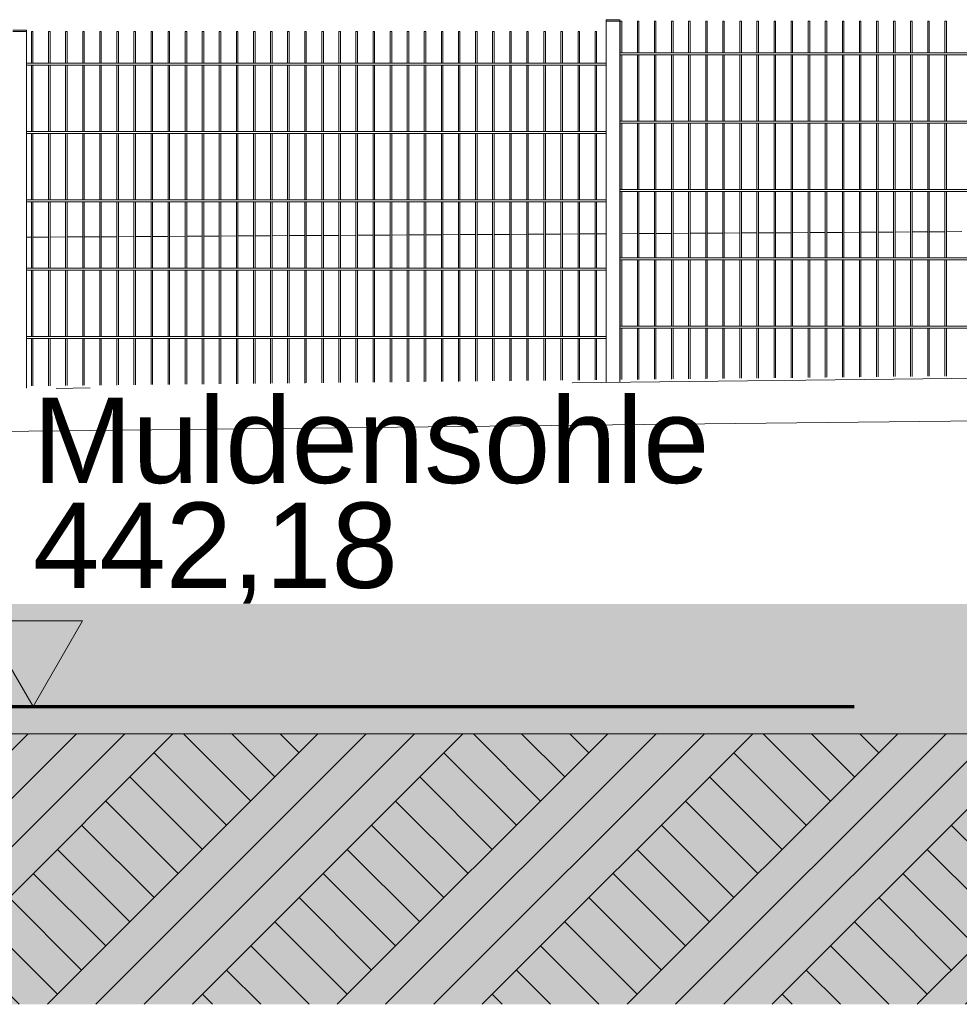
# Model space of a CAD drawing. Header units: metres. Extents: x -4 to 512, y -150 to 54.
# Tile 15 of 24: x 498.99 to 501.74, y -149.65 to -146.77. Entities that reach past the tile are written whole.
import ezdxf

# ---------------------------------------------------------------- set-up
doc = ezdxf.new("R2010")
doc.units = ezdxf.units.M
doc.header["$MEASUREMENT"] = 0
doc.linetypes.add('Strichpunktlinie', pattern=[0.006703, 0.003528, -0.001764, 0, -0.001411])
for name, color, linetype in [('Mulde_Schnitt M_2_40 Absturzsicherung', 7, 'Continuous'), ('Mulde_Schnitt M_2_60 Auffüllung', 7, 'Continuous'), ('Mulde_Schnitt M_2_60 Gelände 2D Übersicht', 7, 'Continuous'), ('Mulde_Schnitt M_2_70 Kanal', 7, 'Continuous'), ('Mulde_Schnitt M_2_94 Genehmigungsplanung Bemaßung', 7, 'Continuous')]:
    doc.layers.add(name, color=color, linetype=linetype)
doc.styles.add('ERSTELLTER_STIL_2', font='arial.ttf')

msp = doc.modelspace()

# ---------------------------------------------------------------- hatches: boundary and pattern name
at = {"layer": 'Mulde_Schnitt M_2_60 Auffüllung', "linetype": 'Continuous', "lineweight": 18, "true_color": 0xffa8a8}
h = msp.add_hatch(dxfattribs=at)
h.set_pattern_fill('Boden__gewachsen_0002', color=21, style=0, pattern_type=2)
h.set_pattern_definition([(45, (-35731.2147, -147.3626), (-0.2121320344, 0.2121320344), []), (45, (-35731.2854, -147.2919), (-0.424264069, 0.424264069), []), (45, (-35731.3561, -147.2212), (-0.424264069, 0.424264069), []), (135, (-35731.42684, -147.15048), (0.07071067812, 0.07071067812), [0.3, -0.3])])
h.paths.add_polyline_path([(490.8005, -148.8626), (490.8005, -149.6544), (505.8005, -149.6544), (505.8005, -148.8626)])
at = {"layer": 'Mulde_Schnitt M_2_60 Gelände 2D Übersicht', "linetype": 'Continuous', "lineweight": 18}
h = msp.add_hatch(dxfattribs=at)
h.set_pattern_fill('gewachsener_Boden_SN1_0002', color=8, style=0, pattern_type=2)
h.set_pattern_definition([(45, (-35731.2147, -147.36261), (-0.1272792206, 0.1272792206), []), (45, (-35731.25713, -147.3202), (-0.2545584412, 0.2545584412), []), (45, (-35731.29956, -147.27776), (-0.2545584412, 0.2545584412), []), (135, (-35731.341983, -147.235333), (0.04242640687, 0.04242640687), [0.18, -0.18])])
h.paths.add_polyline_path([(490.1549, -148.3626), (484.4401, -148.4053), (484.4401, -149.6544), (512.4457, -149.6544), (512.4457, -147.8461), (506.7903, -147.8926), (505.8822, -148.7826), (490.6972, -148.7826)])
at = {"layer": 'Mulde_Schnitt M_2_60 Gelände 2D Übersicht', "linetype": 'Continuous', "lineweight": 0, "true_color": 0xd7f8fe}
msp.add_hatch(color=7, dxfattribs=at).paths.add_polyline_path([(490.6972, -148.7826), (505.8822, -148.7826), (506.1883, -148.4826), (490.3496, -148.4826)])
at = {"layer": 'Mulde_Schnitt M_2_94 Genehmigungsplanung Bemaßung', "linetype": 'Continuous', "lineweight": 0, "true_color": 0x000000}
msp.add_hatch(color=18, dxfattribs=at).paths.add_polyline_path([(499.027, -148.7826), (499.1723, -148.5322), (498.8818, -148.5322)])

# ---------------------------------------------------------------- linework, layer by layer
at = {"layer": 'Mulde_Schnitt M_2_40 Absturzsicherung', "color": 7, "linetype": 'Continuous', "lineweight": 13, "ltscale": 1000}
for p, q in [((500.7049, -146.7725), (500.7449, -146.7725)), ((500.7049, -146.7765), (500.7049, -146.7725)), ((500.7449, -146.7765), (500.7449, -146.7725)), ((498.968, -146.8029), (499.008, -146.8029)), ((499.008, -146.8069), (499.008, -146.8029)), ((500.7049, -146.7765), (500.7449, -146.7765)), ((500.7049, -147.8329), (500.7049, -146.7765)), ((500.7449, -147.8324), (500.7449, -146.7765)), ((500.7461, -146.7765), (500.7478, -146.7765)), ((500.7461, -146.8695), (500.7461, -146.7765)), ((500.7478, -146.7765), (500.7506, -146.7765)), ((500.7506, -146.8695), (500.7506, -146.7765)), ((500.7961, -146.7765), (500.7978, -146.7765)), ((500.7961, -146.8695), (500.7961, -146.7765)), ((500.7978, -146.7765), (500.8006, -146.7765)), ((500.8006, -146.8695), (500.8006, -146.7765)), ((500.8461, -146.7765), (500.8478, -146.7765)), ((500.8461, -146.8695), (500.8461, -146.7765)), ((500.8478, -146.7765), (500.8506, -146.7765)), ((500.8506, -146.8695), (500.8506, -146.7765)), ((500.8961, -146.7765), (500.8978, -146.7765)), ((500.8961, -146.8695), (500.8961, -146.7765)), ((500.8978, -146.7765), (500.9006, -146.7765)), ((500.9006, -146.8695), (500.9006, -146.7765)), ((500.9461, -146.7765), (500.9478, -146.7765)), ((500.9461, -146.8695), (500.9461, -146.7765)), ((500.9478, -146.7765), (500.9506, -146.7765)), ((500.9506, -146.8695), (500.9506, -146.7765)), ((500.9961, -146.7765), (500.9978, -146.7765)), ((500.9961, -146.8695), (500.9961, -146.7765)), ((500.9978, -146.7765), (501.0006, -146.7765)), ((501.0006, -146.8695), (501.0006, -146.7765)), ((501.0461, -146.7765), (501.0478, -146.7765)), ((501.0461, -146.8695), (501.0461, -146.7765)), ((501.0478, -146.7765), (501.0506, -146.7765)), ((501.0506, -146.8695), (501.0506, -146.7765)), ((501.0961, -146.7765), (501.0978, -146.7765)), ((501.0961, -146.8695), (501.0961, -146.7765)), ((501.0978, -146.7765), (501.1006, -146.7765)), ((501.1006, -146.8695), (501.1006, -146.7765)), ((501.1461, -146.7765), (501.1478, -146.7765)), ((501.1461, -146.8695), (501.1461, -146.7765)), ((501.1478, -146.7765), (501.1506, -146.7765)), ((501.1506, -146.8695), (501.1506, -146.7765)), ((501.1961, -146.7765), (501.1978, -146.7765)), ((501.1961, -146.8695), (501.1961, -146.7765)), ((501.1978, -146.7765), (501.2006, -146.7765)), ((501.2006, -146.8695), (501.2006, -146.7765)), ((501.2461, -146.7765), (501.2478, -146.7765)), ((501.2461, -146.8695), (501.2461, -146.7765)), ((501.2478, -146.7765), (501.2506, -146.7765)), ((501.2506, -146.8695), (501.2506, -146.7765)), ((501.2961, -146.7765), (501.2978, -146.7765)), ((501.2961, -146.8695), (501.2961, -146.7765)), ((501.2978, -146.7765), (501.3006, -146.7765)), ((501.3006, -146.8695), (501.3006, -146.7765)), ((501.3461, -146.7765), (501.3478, -146.7765)), ((501.3461, -146.8695), (501.3461, -146.7765)), ((501.3478, -146.7765), (501.3506, -146.7765)), ((501.3506, -146.8695), (501.3506, -146.7765)), ((501.3961, -146.7765), (501.3978, -146.7765)), ((501.3961, -146.8695), (501.3961, -146.7765)), ((501.3978, -146.7765), (501.4006, -146.7765)), ((501.4006, -146.8695), (501.4006, -146.7765)), ((501.4461, -146.7765), (501.4478, -146.7765)), ((501.4461, -146.8695), (501.4461, -146.7765)), ((501.4478, -146.7765), (501.4506, -146.7765)), ((501.4506, -146.8695), (501.4506, -146.7765)), ((501.4961, -146.7765), (501.4978, -146.7765)), ((501.4961, -146.8695), (501.4961, -146.7765)), ((501.4978, -146.7765), (501.5006, -146.7765)), ((501.5006, -146.8695), (501.5006, -146.7765)), ((501.5461, -146.7765), (501.5478, -146.7765)), ((501.5461, -146.8695), (501.5461, -146.7765)), ((501.5478, -146.7765), (501.5506, -146.7765)), ((501.5506, -146.8695), (501.5506, -146.7765)), ((501.5961, -146.7765), (501.5978, -146.7765)), ((501.5961, -146.8695), (501.5961, -146.7765)), ((501.5978, -146.7765), (501.6006, -146.7765)), ((501.6006, -146.8695), (501.6006, -146.7765)), ((501.6461, -146.7765), (501.6478, -146.7765)), ((501.6461, -146.8695), (501.6461, -146.7765)), ((501.6478, -146.7765), (501.6506, -146.7765)), ((501.6506, -146.8695), (501.6506, -146.7765)), ((501.6961, -146.7765), (501.6978, -146.7765)), ((501.6961, -146.8695), (501.6961, -146.7765)), ((501.6978, -146.7765), (501.7006, -146.7765)), ((501.7006, -146.8695), (501.7006, -146.7765)), ((498.968, -146.8069), (499.008, -146.8069)), ((499.008, -147.8512), (499.008, -146.8069)), ((499.0224, -146.8069), (499.0241, -146.8069)), ((499.0224, -146.8999), (499.0224, -146.8069)), ((499.0241, -146.8069), (499.0269, -146.8069)), ((499.0269, -146.8999), (499.0269, -146.8069)), ((499.0724, -146.8069), (499.0741, -146.8069)), ((499.0724, -146.8999), (499.0724, -146.8069)), ((499.0741, -146.8069), (499.0769, -146.8069)), ((499.0769, -146.8999), (499.0769, -146.8069)), ((499.1224, -146.8069), (499.1241, -146.8069)), ((499.1224, -146.8999), (499.1224, -146.8069)), ((499.1241, -146.8069), (499.1269, -146.8069)), ((499.1269, -146.8999), (499.1269, -146.8069)), ((499.1724, -146.8069), (499.1741, -146.8069)), ((499.1724, -146.8999), (499.1724, -146.8069)), ((499.1741, -146.8069), (499.1769, -146.8069)), ((499.1769, -146.8999), (499.1769, -146.8069)), ((499.2224, -146.8069), (499.2241, -146.8069)), ((499.2224, -146.8999), (499.2224, -146.8069)), ((499.2241, -146.8069), (499.2269, -146.8069)), ((499.2269, -146.8999), (499.2269, -146.8069)), ((499.2724, -146.8069), (499.2741, -146.8069)), ((499.2724, -146.8999), (499.2724, -146.8069)), ((499.2741, -146.8069), (499.2769, -146.8069)), ((499.2769, -146.8999), (499.2769, -146.8069)), ((499.3224, -146.8069), (499.3241, -146.8069)), ((499.3224, -146.8999), (499.3224, -146.8069)), ((499.3241, -146.8069), (499.3269, -146.8069)), ((499.3269, -146.8999), (499.3269, -146.8069)), ((499.3724, -146.8069), (499.3741, -146.8069)), ((499.3724, -146.8999), (499.3724, -146.8069)), ((499.3741, -146.8069), (499.3769, -146.8069)), ((499.3769, -146.8999), (499.3769, -146.8069)), ((499.4224, -146.8069), (499.4241, -146.8069)), ((499.4224, -146.8999), (499.4224, -146.8069)), ((499.4241, -146.8069), (499.4269, -146.8069)), ((499.4269, -146.8999), (499.4269, -146.8069)), ((499.4724, -146.8069), (499.4741, -146.8069)), ((499.4724, -146.8999), (499.4724, -146.8069)), ((499.4741, -146.8069), (499.4769, -146.8069)), ((499.4769, -146.8999), (499.4769, -146.8069)), ((499.5224, -146.8069), (499.5241, -146.8069)), ((499.5224, -146.8999), (499.5224, -146.8069)), ((499.5241, -146.8069), (499.5269, -146.8069)), ((499.5269, -146.8999), (499.5269, -146.8069)), ((499.5724, -146.8069), (499.5741, -146.8069)), ((499.5724, -146.8999), (499.5724, -146.8069)), ((499.5741, -146.8069), (499.5769, -146.8069)), ((499.5769, -146.8999), (499.5769, -146.8069)), ((499.6224, -146.8069), (499.6241, -146.8069)), ((499.6224, -146.8999), (499.6224, -146.8069)), ((499.6241, -146.8069), (499.6269, -146.8069)), ((499.6269, -146.8999), (499.6269, -146.8069)), ((499.6724, -146.8069), (499.6741, -146.8069)), ((499.6724, -146.8999), (499.6724, -146.8069)), ((499.6741, -146.8069), (499.6769, -146.8069)), ((499.6769, -146.8999), (499.6769, -146.8069)), ((499.7224, -146.8069), (499.7241, -146.8069)), ((499.7224, -146.8999), (499.7224, -146.8069)), ((499.7241, -146.8069), (499.7269, -146.8069)), ((499.7269, -146.8999), (499.7269, -146.8069)), ((499.7724, -146.8069), (499.7741, -146.8069)), ((499.7724, -146.8999), (499.7724, -146.8069)), ((499.7741, -146.8069), (499.7769, -146.8069)), ((499.7769, -146.8999), (499.7769, -146.8069)), ((499.8224, -146.8069), (499.8241, -146.8069)), ((499.8224, -146.8999), (499.8224, -146.8069)), ((499.8241, -146.8069), (499.8269, -146.8069)), ((499.8269, -146.8999), (499.8269, -146.8069)), ((499.8724, -146.8069), (499.8741, -146.8069)), ((499.8724, -146.8999), (499.8724, -146.8069)), ((499.8741, -146.8069), (499.8769, -146.8069)), ((499.8769, -146.8999), (499.8769, -146.8069)), ((499.9224, -146.8069), (499.9241, -146.8069)), ((499.9224, -146.8999), (499.9224, -146.8069)), ((499.9241, -146.8069), (499.9269, -146.8069)), ((499.9269, -146.8999), (499.9269, -146.8069)), ((499.9724, -146.8069), (499.9741, -146.8069)), ((499.9724, -146.8999), (499.9724, -146.8069)), ((499.9741, -146.8069), (499.9769, -146.8069)), ((499.9769, -146.8999), (499.9769, -146.8069)), ((500.0224, -146.8069), (500.0241, -146.8069)), ((500.0224, -146.8999), (500.0224, -146.8069)), ((500.0241, -146.8069), (500.0269, -146.8069)), ((500.0269, -146.8999), (500.0269, -146.8069)), ((500.0724, -146.8069), (500.0741, -146.8069)), ((500.0724, -146.8999), (500.0724, -146.8069)), ((500.0741, -146.8069), (500.0769, -146.8069)), ((500.0769, -146.8999), (500.0769, -146.8069)), ((500.1224, -146.8069), (500.1241, -146.8069)), ((500.1224, -146.8999), (500.1224, -146.8069)), ((500.1241, -146.8069), (500.1269, -146.8069)), ((500.1269, -146.8999), (500.1269, -146.8069)), ((500.1724, -146.8069), (500.1741, -146.8069)), ((500.1724, -146.8999), (500.1724, -146.8069)), ((500.1741, -146.8069), (500.1769, -146.8069)), ((500.1769, -146.8999), (500.1769, -146.8069)), ((500.2224, -146.8069), (500.2241, -146.8069)), ((500.2224, -146.8999), (500.2224, -146.8069)), ((500.2241, -146.8069), (500.2269, -146.8069)), ((500.2269, -146.8999), (500.2269, -146.8069)), ((500.2724, -146.8069), (500.2741, -146.8069)), ((500.2724, -146.8999), (500.2724, -146.8069)), ((500.2741, -146.8069), (500.2769, -146.8069)), ((500.2769, -146.8999), (500.2769, -146.8069)), ((500.3224, -146.8069), (500.3241, -146.8069)), ((500.3224, -146.8999), (500.3224, -146.8069)), ((500.3241, -146.8069), (500.3269, -146.8069)), ((500.3269, -146.8999), (500.3269, -146.8069)), ((500.3724, -146.8069), (500.3741, -146.8069)), ((500.3724, -146.8999), (500.3724, -146.8069)), ((500.3741, -146.8069), (500.3769, -146.8069)), ((500.3769, -146.8999), (500.3769, -146.8069)), ((500.4224, -146.8069), (500.4241, -146.8069)), ((500.4224, -146.8999), (500.4224, -146.8069)), ((500.4241, -146.8069), (500.4269, -146.8069)), ((500.4269, -146.8999), (500.4269, -146.8069)), ((500.4724, -146.8069), (500.4741, -146.8069)), ((500.4724, -146.8999), (500.4724, -146.8069)), ((500.4741, -146.8069), (500.4769, -146.8069)), ((500.4769, -146.8999), (500.4769, -146.8069)), ((500.5224, -146.8069), (500.5241, -146.8069)), ((500.5224, -146.8999), (500.5224, -146.8069)), ((500.5241, -146.8069), (500.5269, -146.8069)), ((500.5269, -146.8999), (500.5269, -146.8069)), ((500.5724, -146.8069), (500.5741, -146.8069)), ((500.5724, -146.8999), (500.5724, -146.8069)), ((500.5741, -146.8069), (500.5769, -146.8069)), ((500.5769, -146.8999), (500.5769, -146.8069)), ((500.6224, -146.8069), (500.6241, -146.8069)), ((500.6224, -146.8999), (500.6224, -146.8069)), ((500.6241, -146.8069), (500.6269, -146.8069)), ((500.6269, -146.8999), (500.6269, -146.8069)), ((500.6724, -146.8069), (500.6741, -146.8069)), ((500.6724, -146.8999), (500.6724, -146.8069)), ((500.6741, -146.8069), (500.6769, -146.8069)), ((500.6769, -146.8999), (500.6769, -146.8069)), ((502.4417, -146.8695), (500.7449, -146.8695)), ((502.4417, -146.8755), (500.7449, -146.8755)), ((500.7461, -147.0695), (500.7461, -146.8755)), ((500.7506, -147.0695), (500.7506, -146.8755)), ((500.7961, -147.0695), (500.7961, -146.8755)), ((500.8006, -147.0695), (500.8006, -146.8755)), ((500.8461, -147.0695), (500.8461, -146.8755)), ((500.8506, -147.0695), (500.8506, -146.8755)), ((500.8961, -147.0695), (500.8961, -146.8755)), ((500.9006, -147.0695), (500.9006, -146.8755)), ((500.9461, -147.0695), (500.9461, -146.8755)), ((500.9506, -147.0695), (500.9506, -146.8755)), ((500.9961, -147.0695), (500.9961, -146.8755)), ((501.0006, -147.0695), (501.0006, -146.8755)), ((501.0461, -147.0695), (501.0461, -146.8755)), ((501.0506, -147.0695), (501.0506, -146.8755)), ((501.0961, -147.0695), (501.0961, -146.8755)), ((501.1006, -147.0695), (501.1006, -146.8755)), ((501.1461, -147.0695), (501.1461, -146.8755)), ((501.1506, -147.0695), (501.1506, -146.8755)), ((501.1961, -147.0695), (501.1961, -146.8755)), ((501.2006, -147.0695), (501.2006, -146.8755)), ((501.2461, -147.0695), (501.2461, -146.8755)), ((501.2506, -147.0695), (501.2506, -146.8755)), ((501.2961, -147.0695), (501.2961, -146.8755)), ((501.3006, -147.0695), (501.3006, -146.8755)), ((501.3461, -147.0695), (501.3461, -146.8755)), ((501.3506, -147.0695), (501.3506, -146.8755)), ((501.3961, -147.0695), (501.3961, -146.8755)), ((501.4006, -147.0695), (501.4006, -146.8755)), ((501.4461, -147.0695), (501.4461, -146.8755)), ((501.4506, -147.0695), (501.4506, -146.8755)), ((501.4961, -147.0695), (501.4961, -146.8755)), ((501.5006, -147.0695), (501.5006, -146.8755)), ((501.5461, -147.0695), (501.5461, -146.8755)), ((501.5506, -147.0695), (501.5506, -146.8755)), ((501.5961, -147.0695), (501.5961, -146.8755)), ((501.6006, -147.0695), (501.6006, -146.8755)), ((501.6461, -147.0695), (501.6461, -146.8755)), ((501.6506, -147.0695), (501.6506, -146.8755)), ((501.6961, -147.0695), (501.6961, -146.8755)), ((501.7006, -147.0695), (501.7006, -146.8755)), ((500.7049, -146.8999), (499.008, -146.8999)), ((500.7049, -146.9059), (499.008, -146.9059)), ((499.0224, -147.0999), (499.0224, -146.9059)), ((499.0269, -147.0999), (499.0269, -146.9059)), ((499.0724, -147.0999), (499.0724, -146.9059)), ((499.0769, -147.0999), (499.0769, -146.9059)), ((499.1224, -147.0999), (499.1224, -146.9059)), ((499.1269, -147.0999), (499.1269, -146.9059)), ((499.1724, -147.0999), (499.1724, -146.9059)), ((499.1769, -147.0999), (499.1769, -146.9059)), ((499.2224, -147.0999), (499.2224, -146.9059)), ((499.2269, -147.0999), (499.2269, -146.9059)), ((499.2724, -147.0999), (499.2724, -146.9059)), ((499.2769, -147.0999), (499.2769, -146.9059)), ((499.3224, -147.0999), (499.3224, -146.9059)), ((499.3269, -147.0999), (499.3269, -146.9059)), ((499.3724, -147.0999), (499.3724, -146.9059)), ((499.3769, -147.0999), (499.3769, -146.9059)), ((499.4224, -147.0999), (499.4224, -146.9059)), ((499.4269, -147.0999), (499.4269, -146.9059)), ((499.4724, -147.0999), (499.4724, -146.9059)), ((499.4769, -147.0999), (499.4769, -146.9059)), ((499.5224, -147.0999), (499.5224, -146.9059)), ((499.5269, -147.0999), (499.5269, -146.9059)), ((499.5724, -147.0999), (499.5724, -146.9059)), ((499.5769, -147.0999), (499.5769, -146.9059)), ((499.6224, -147.0999), (499.6224, -146.9059)), ((499.6269, -147.0999), (499.6269, -146.9059)), ((499.6724, -147.0999), (499.6724, -146.9059)), ((499.6769, -147.0999), (499.6769, -146.9059)), ((499.7224, -147.0999), (499.7224, -146.9059)), ((499.7269, -147.0999), (499.7269, -146.9059)), ((499.7724, -147.0999), (499.7724, -146.9059)), ((499.7769, -147.0999), (499.7769, -146.9059)), ((499.8224, -147.0999), (499.8224, -146.9059)), ((499.8269, -147.0999), (499.8269, -146.9059)), ((499.8724, -147.0999), (499.8724, -146.9059)), ((499.8769, -147.0999), (499.8769, -146.9059)), ((499.9224, -147.0999), (499.9224, -146.9059)), ((499.9269, -147.0999), (499.9269, -146.9059)), ((499.9724, -147.0999), (499.9724, -146.9059)), ((499.9769, -147.0999), (499.9769, -146.9059)), ((500.0224, -147.0999), (500.0224, -146.9059)), ((500.0269, -147.0999), (500.0269, -146.9059)), ((500.0724, -147.0999), (500.0724, -146.9059)), ((500.0769, -147.0999), (500.0769, -146.9059)), ((500.1224, -147.0999), (500.1224, -146.9059)), ((500.1269, -147.0999), (500.1269, -146.9059)), ((500.1724, -147.0999), (500.1724, -146.9059)), ((500.1769, -147.0999), (500.1769, -146.9059)), ((500.2224, -147.0999), (500.2224, -146.9059)), ((500.2269, -147.0999), (500.2269, -146.9059)), ((500.2724, -147.0999), (500.2724, -146.9059)), ((500.2769, -147.0999), (500.2769, -146.9059)), ((500.3224, -147.0999), (500.3224, -146.9059)), ((500.3269, -147.0999), (500.3269, -146.9059)), ((500.3724, -147.0999), (500.3724, -146.9059)), ((500.3769, -147.0999), (500.3769, -146.9059)), ((500.4224, -147.0999), (500.4224, -146.9059)), ((500.4269, -147.0999), (500.4269, -146.9059)), ((500.4724, -147.0999), (500.4724, -146.9059)), ((500.4769, -147.0999), (500.4769, -146.9059)), ((500.5224, -147.0999), (500.5224, -146.9059)), ((500.5269, -147.0999), (500.5269, -146.9059)), ((500.5724, -147.0999), (500.5724, -146.9059)), ((500.5769, -147.0999), (500.5769, -146.9059)), ((500.6224, -147.0999), (500.6224, -146.9059)), ((500.6269, -147.0999), (500.6269, -146.9059)), ((500.6724, -147.0999), (500.6724, -146.9059)), ((500.6769, -147.0999), (500.6769, -146.9059)), ((502.4417, -147.0695), (500.7449, -147.0695)), ((502.4417, -147.0755), (500.7449, -147.0755)), ((500.7461, -147.2695), (500.7461, -147.0755)), ((500.7506, -147.2695), (500.7506, -147.0755)), ((500.7961, -147.2695), (500.7961, -147.0755)), ((500.8006, -147.2695), (500.8006, -147.0755)), ((500.8461, -147.2695), (500.8461, -147.0755)), ((500.8506, -147.2695), (500.8506, -147.0755)), ((500.8961, -147.2695), (500.8961, -147.0755)), ((500.9006, -147.2695), (500.9006, -147.0755)), ((500.9461, -147.2695), (500.9461, -147.0755)), ((500.9506, -147.2695), (500.9506, -147.0755)), ((500.9961, -147.2695), (500.9961, -147.0755)), ((501.0006, -147.2695), (501.0006, -147.0755)), ((501.0461, -147.2695), (501.0461, -147.0755)), ((501.0506, -147.2695), (501.0506, -147.0755)), ((501.0961, -147.2695), (501.0961, -147.0755)), ((501.1006, -147.2695), (501.1006, -147.0755)), ((501.1461, -147.2695), (501.1461, -147.0755)), ((501.1506, -147.2695), (501.1506, -147.0755)), ((501.1961, -147.2695), (501.1961, -147.0755)), ((501.2006, -147.2695), (501.2006, -147.0755)), ((501.2461, -147.2695), (501.2461, -147.0755)), ((501.2506, -147.2695), (501.2506, -147.0755)), ((501.2961, -147.2695), (501.2961, -147.0755)), ((501.3006, -147.2695), (501.3006, -147.0755)), ((501.3461, -147.2695), (501.3461, -147.0755)), ((501.3506, -147.2695), (501.3506, -147.0755)), ((501.3961, -147.2695), (501.3961, -147.0755)), ((501.4006, -147.2695), (501.4006, -147.0755)), ((501.4461, -147.2695), (501.4461, -147.0755)), ((501.4506, -147.2695), (501.4506, -147.0755)), ((501.4961, -147.2695), (501.4961, -147.0755)), ((501.5006, -147.2695), (501.5006, -147.0755)), ((501.5461, -147.2695), (501.5461, -147.0755)), ((501.5506, -147.2695), (501.5506, -147.0755)), ((501.5961, -147.2695), (501.5961, -147.0755)), ((501.6006, -147.2695), (501.6006, -147.0755)), ((501.6461, -147.2695), (501.6461, -147.0755)), ((501.6506, -147.2695), (501.6506, -147.0755)), ((501.6961, -147.2695), (501.6961, -147.0755)), ((501.7006, -147.2695), (501.7006, -147.0755)), ((500.7049, -147.0999), (499.008, -147.0999)), ((500.7049, -147.1059), (499.008, -147.1059)), ((499.0224, -147.2999), (499.0224, -147.1059)), ((499.0269, -147.2999), (499.0269, -147.1059)), ((499.0724, -147.2999), (499.0724, -147.1059)), ((499.0769, -147.2999), (499.0769, -147.1059)), ((499.1224, -147.2999), (499.1224, -147.1059)), ((499.1269, -147.2999), (499.1269, -147.1059)), ((499.1724, -147.2999), (499.1724, -147.1059)), ((499.1769, -147.2999), (499.1769, -147.1059)), ((499.2224, -147.2999), (499.2224, -147.1059)), ((499.2269, -147.2999), (499.2269, -147.1059)), ((499.2724, -147.2999), (499.2724, -147.1059)), ((499.2769, -147.2999), (499.2769, -147.1059)), ((499.3224, -147.2999), (499.3224, -147.1059)), ((499.3269, -147.2999), (499.3269, -147.1059)), ((499.3724, -147.2999), (499.3724, -147.1059)), ((499.3769, -147.2999), (499.3769, -147.1059)), ((499.4224, -147.2999), (499.4224, -147.1059)), ((499.4269, -147.2999), (499.4269, -147.1059)), ((499.4724, -147.2999), (499.4724, -147.1059)), ((499.4769, -147.2999), (499.4769, -147.1059)), ((499.5224, -147.2999), (499.5224, -147.1059)), ((499.5269, -147.2999), (499.5269, -147.1059)), ((499.5724, -147.2999), (499.5724, -147.1059)), ((499.5769, -147.2999), (499.5769, -147.1059)), ((499.6224, -147.2999), (499.6224, -147.1059)), ((499.6269, -147.2999), (499.6269, -147.1059)), ((499.6724, -147.2999), (499.6724, -147.1059)), ((499.6769, -147.2999), (499.6769, -147.1059)), ((499.7224, -147.2999), (499.7224, -147.1059)), ((499.7269, -147.2999), (499.7269, -147.1059)), ((499.7724, -147.2999), (499.7724, -147.1059)), ((499.7769, -147.2999), (499.7769, -147.1059)), ((499.8224, -147.2999), (499.8224, -147.1059)), ((499.8269, -147.2999), (499.8269, -147.1059)), ((499.8724, -147.2999), (499.8724, -147.1059)), ((499.8769, -147.2999), (499.8769, -147.1059)), ((499.9224, -147.2999), (499.9224, -147.1059)), ((499.9269, -147.2999), (499.9269, -147.1059)), ((499.9724, -147.2999), (499.9724, -147.1059)), ((499.9769, -147.2999), (499.9769, -147.1059)), ((500.0224, -147.2999), (500.0224, -147.1059)), ((500.0269, -147.2999), (500.0269, -147.1059)), ((500.0724, -147.2999), (500.0724, -147.1059)), ((500.0769, -147.2999), (500.0769, -147.1059)), ((500.1224, -147.2999), (500.1224, -147.1059)), ((500.1269, -147.2999), (500.1269, -147.1059)), ((500.1724, -147.2999), (500.1724, -147.1059)), ((500.1769, -147.2999), (500.1769, -147.1059)), ((500.2224, -147.2999), (500.2224, -147.1059)), ((500.2269, -147.2999), (500.2269, -147.1059)), ((500.2724, -147.2999), (500.2724, -147.1059)), ((500.2769, -147.2999), (500.2769, -147.1059)), ((500.3224, -147.2999), (500.3224, -147.1059)), ((500.3269, -147.2999), (500.3269, -147.1059)), ((500.3724, -147.2999), (500.3724, -147.1059)), ((500.3769, -147.2999), (500.3769, -147.1059)), ((500.4224, -147.2999), (500.4224, -147.1059)), ((500.4269, -147.2999), (500.4269, -147.1059)), ((500.4724, -147.2999), (500.4724, -147.1059)), ((500.4769, -147.2999), (500.4769, -147.1059)), ((500.5224, -147.2999), (500.5224, -147.1059)), ((500.5269, -147.2999), (500.5269, -147.1059)), ((500.5724, -147.2999), (500.5724, -147.1059)), ((500.5769, -147.2999), (500.5769, -147.1059)), ((500.6224, -147.2999), (500.6224, -147.1059)), ((500.6269, -147.2999), (500.6269, -147.1059)), ((500.6724, -147.2999), (500.6724, -147.1059)), ((500.6769, -147.2999), (500.6769, -147.1059)), ((502.4417, -147.2695), (500.7449, -147.2695)), ((502.4417, -147.2755), (500.7449, -147.2755)), ((500.7461, -147.4695), (500.7461, -147.2755)), ((500.7506, -147.4695), (500.7506, -147.2755)), ((500.7961, -147.4695), (500.7961, -147.2755)), ((500.8006, -147.4695), (500.8006, -147.2755)), ((500.8461, -147.4695), (500.8461, -147.2755)), ((500.8506, -147.4695), (500.8506, -147.2755)), ((500.8961, -147.4695), (500.8961, -147.2755)), ((500.9006, -147.4695), (500.9006, -147.2755)), ((500.9461, -147.4695), (500.9461, -147.2755)), ((500.9506, -147.4695), (500.9506, -147.2755)), ((500.9961, -147.4695), (500.9961, -147.2755)), ((501.0006, -147.4695), (501.0006, -147.2755)), ((501.0461, -147.4695), (501.0461, -147.2755)), ((501.0506, -147.4695), (501.0506, -147.2755)), ((501.0961, -147.4695), (501.0961, -147.2755)), ((501.1006, -147.4695), (501.1006, -147.2755)), ((501.1461, -147.4695), (501.1461, -147.2755)), ((501.1506, -147.4695), (501.1506, -147.2755)), ((501.1961, -147.4695), (501.1961, -147.2755)), ((501.2006, -147.4695), (501.2006, -147.2755)), ((501.2461, -147.4695), (501.2461, -147.2755)), ((501.2506, -147.4695), (501.2506, -147.2755)), ((501.2961, -147.4695), (501.2961, -147.2755)), ((501.3006, -147.4695), (501.3006, -147.2755)), ((501.3461, -147.4695), (501.3461, -147.2755)), ((501.3506, -147.4695), (501.3506, -147.2755)), ((501.3961, -147.4695), (501.3961, -147.2755)), ((501.4006, -147.4695), (501.4006, -147.2755)), ((501.4461, -147.4695), (501.4461, -147.2755)), ((501.4506, -147.4695), (501.4506, -147.2755)), ((501.4961, -147.4695), (501.4961, -147.2755)), ((501.5006, -147.4695), (501.5006, -147.2755)), ((501.5461, -147.4695), (501.5461, -147.2755)), ((501.5506, -147.4695), (501.5506, -147.2755)), ((501.5961, -147.4695), (501.5961, -147.2755)), ((501.6006, -147.4695), (501.6006, -147.2755)), ((501.6461, -147.4695), (501.6461, -147.2755)), ((501.6506, -147.4695), (501.6506, -147.2755)), ((501.6961, -147.4695), (501.6961, -147.2755)), ((501.7006, -147.4695), (501.7006, -147.2755)), ((500.7049, -147.2999), (499.008, -147.2999)), ((500.7049, -147.3059), (499.008, -147.3059)), ((499.0224, -147.4999), (499.0224, -147.3059)), ((499.0269, -147.4999), (499.0269, -147.3059)), ((499.0724, -147.4999), (499.0724, -147.3059)), ((499.0769, -147.4999), (499.0769, -147.3059)), ((499.1224, -147.4999), (499.1224, -147.3059)), ((499.1269, -147.4999), (499.1269, -147.3059)), ((499.1724, -147.4999), (499.1724, -147.3059)), ((499.1769, -147.4999), (499.1769, -147.3059)), ((499.2224, -147.4999), (499.2224, -147.3059)), ((499.2269, -147.4999), (499.2269, -147.3059)), ((499.2724, -147.4999), (499.2724, -147.3059)), ((499.2769, -147.4999), (499.2769, -147.3059)), ((499.3224, -147.4999), (499.3224, -147.3059)), ((499.3269, -147.4999), (499.3269, -147.3059)), ((499.3724, -147.4999), (499.3724, -147.3059)), ((499.3769, -147.4999), (499.3769, -147.3059)), ((499.4224, -147.4999), (499.4224, -147.3059)), ((499.4269, -147.4999), (499.4269, -147.3059)), ((499.4724, -147.4999), (499.4724, -147.3059)), ((499.4769, -147.4999), (499.4769, -147.3059)), ((499.5224, -147.4999), (499.5224, -147.3059)), ((499.5269, -147.4999), (499.5269, -147.3059)), ((499.5724, -147.4999), (499.5724, -147.3059)), ((499.5769, -147.4999), (499.5769, -147.3059)), ((499.6224, -147.4999), (499.6224, -147.3059)), ((499.6269, -147.4999), (499.6269, -147.3059)), ((499.6724, -147.4999), (499.6724, -147.3059)), ((499.6769, -147.4999), (499.6769, -147.3059)), ((499.7224, -147.4999), (499.7224, -147.3059)), ((499.7269, -147.4999), (499.7269, -147.3059)), ((499.7724, -147.4999), (499.7724, -147.3059)), ((499.7769, -147.4999), (499.7769, -147.3059)), ((499.8224, -147.4999), (499.8224, -147.3059)), ((499.8269, -147.4999), (499.8269, -147.3059)), ((499.8724, -147.4999), (499.8724, -147.3059)), ((499.8769, -147.4999), (499.8769, -147.3059)), ((499.9224, -147.4999), (499.9224, -147.3059)), ((499.9269, -147.4999), (499.9269, -147.3059)), ((499.9724, -147.4999), (499.9724, -147.3059)), ((499.9769, -147.4999), (499.9769, -147.3059)), ((500.0224, -147.4999), (500.0224, -147.3059)), ((500.0269, -147.4999), (500.0269, -147.3059)), ((500.0724, -147.4999), (500.0724, -147.3059)), ((500.0769, -147.4999), (500.0769, -147.3059)), ((500.1224, -147.4999), (500.1224, -147.3059)), ((500.1269, -147.4999), (500.1269, -147.3059)), ((500.1724, -147.4999), (500.1724, -147.3059)), ((500.1769, -147.4999), (500.1769, -147.3059)), ((500.2224, -147.4999), (500.2224, -147.3059)), ((500.2269, -147.4999), (500.2269, -147.3059)), ((500.2724, -147.4999), (500.2724, -147.3059)), ((500.2769, -147.4999), (500.2769, -147.3059)), ((500.3224, -147.4999), (500.3224, -147.3059)), ((500.3269, -147.4999), (500.3269, -147.3059)), ((500.3724, -147.4999), (500.3724, -147.3059)), ((500.3769, -147.4999), (500.3769, -147.3059)), ((500.4224, -147.4999), (500.4224, -147.3059)), ((500.4269, -147.4999), (500.4269, -147.3059)), ((500.4724, -147.4999), (500.4724, -147.3059)), ((500.4769, -147.4999), (500.4769, -147.3059)), ((500.5224, -147.4999), (500.5224, -147.3059)), ((500.5269, -147.4999), (500.5269, -147.3059)), ((500.5724, -147.4999), (500.5724, -147.3059)), ((500.5769, -147.4999), (500.5769, -147.3059)), ((500.6224, -147.4999), (500.6224, -147.3059)), ((500.6269, -147.4999), (500.6269, -147.3059)), ((500.6724, -147.4999), (500.6724, -147.3059)), ((500.6769, -147.4999), (500.6769, -147.3059)), ((502.4417, -147.4695), (500.7449, -147.4695)), ((502.4417, -147.4755), (500.7449, -147.4755)), ((500.7461, -147.6695), (500.7461, -147.4755)), ((500.7506, -147.6695), (500.7506, -147.4755)), ((500.7961, -147.6695), (500.7961, -147.4755)), ((500.8006, -147.6695), (500.8006, -147.4755)), ((500.8461, -147.6695), (500.8461, -147.4755)), ((500.8506, -147.6695), (500.8506, -147.4755)), ((500.8961, -147.6695), (500.8961, -147.4755)), ((500.9006, -147.6695), (500.9006, -147.4755)), ((500.9461, -147.6695), (500.9461, -147.4755)), ((500.9506, -147.6695), (500.9506, -147.4755)), ((500.9961, -147.6695), (500.9961, -147.4755)), ((501.0006, -147.6695), (501.0006, -147.4755)), ((501.0461, -147.6695), (501.0461, -147.4755)), ((501.0506, -147.6695), (501.0506, -147.4755)), ((501.0961, -147.6695), (501.0961, -147.4755)), ((501.1006, -147.6695), (501.1006, -147.4755)), ((501.1461, -147.6695), (501.1461, -147.4755)), ((501.1506, -147.6695), (501.1506, -147.4755)), ((501.1961, -147.6695), (501.1961, -147.4755)), ((501.2006, -147.6695), (501.2006, -147.4755)), ((501.2461, -147.6695), (501.2461, -147.4755)), ((501.2506, -147.6695), (501.2506, -147.4755)), ((501.2961, -147.6695), (501.2961, -147.4755)), ((501.3006, -147.6695), (501.3006, -147.4755)), ((501.3461, -147.6695), (501.3461, -147.4755)), ((501.3506, -147.6695), (501.3506, -147.4755)), ((501.3961, -147.6695), (501.3961, -147.4755)), ((501.4006, -147.6695), (501.4006, -147.4755)), ((501.4461, -147.6695), (501.4461, -147.4755)), ((501.4506, -147.6695), (501.4506, -147.4755)), ((501.4961, -147.6695), (501.4961, -147.4755)), ((501.5006, -147.6695), (501.5006, -147.4755)), ((501.5461, -147.6695), (501.5461, -147.4755)), ((501.5506, -147.6695), (501.5506, -147.4755)), ((501.5961, -147.6695), (501.5961, -147.4755)), ((501.6006, -147.6695), (501.6006, -147.4755)), ((501.6461, -147.6695), (501.6461, -147.4755)), ((501.6506, -147.6695), (501.6506, -147.4755)), ((501.6961, -147.6695), (501.6961, -147.4755)), ((501.7006, -147.6695), (501.7006, -147.4755)), ((500.7049, -147.4999), (499.008, -147.4999)), ((500.7049, -147.5059), (499.008, -147.5059)), ((499.0224, -147.6999), (499.0224, -147.5059)), ((499.0269, -147.6999), (499.0269, -147.5059)), ((499.0724, -147.6999), (499.0724, -147.5059)), ((499.0769, -147.6999), (499.0769, -147.5059)), ((499.1224, -147.6999), (499.1224, -147.5059)), ((499.1269, -147.6999), (499.1269, -147.5059)), ((499.1724, -147.6999), (499.1724, -147.5059)), ((499.1769, -147.6999), (499.1769, -147.5059)), ((499.2224, -147.6999), (499.2224, -147.5059)), ((499.2269, -147.6999), (499.2269, -147.5059)), ((499.2724, -147.6999), (499.2724, -147.5059)), ((499.2769, -147.6999), (499.2769, -147.5059)), ((499.3224, -147.6999), (499.3224, -147.5059)), ((499.3269, -147.6999), (499.3269, -147.5059)), ((499.3724, -147.6999), (499.3724, -147.5059)), ((499.3769, -147.6999), (499.3769, -147.5059)), ((499.4224, -147.6999), (499.4224, -147.5059)), ((499.4269, -147.6999), (499.4269, -147.5059)), ((499.4724, -147.6999), (499.4724, -147.5059)), ((499.4769, -147.6999), (499.4769, -147.5059)), ((499.5224, -147.6999), (499.5224, -147.5059)), ((499.5269, -147.6999), (499.5269, -147.5059)), ((499.5724, -147.6999), (499.5724, -147.5059)), ((499.5769, -147.6999), (499.5769, -147.5059)), ((499.6224, -147.6999), (499.6224, -147.5059)), ((499.6269, -147.6999), (499.6269, -147.5059)), ((499.6724, -147.6999), (499.6724, -147.5059)), ((499.6769, -147.6999), (499.6769, -147.5059)), ((499.7224, -147.6999), (499.7224, -147.5059)), ((499.7269, -147.6999), (499.7269, -147.5059)), ((499.7724, -147.6999), (499.7724, -147.5059)), ((499.7769, -147.6999), (499.7769, -147.5059)), ((499.8224, -147.6999), (499.8224, -147.5059)), ((499.8269, -147.6999), (499.8269, -147.5059)), ((499.8724, -147.6999), (499.8724, -147.5059)), ((499.8769, -147.6999), (499.8769, -147.5059)), ((499.9224, -147.6999), (499.9224, -147.5059)), ((499.9269, -147.6999), (499.9269, -147.5059)), ((499.9724, -147.6999), (499.9724, -147.5059)), ((499.9769, -147.6999), (499.9769, -147.5059)), ((500.0224, -147.6999), (500.0224, -147.5059)), ((500.0269, -147.6999), (500.0269, -147.5059)), ((500.0724, -147.6999), (500.0724, -147.5059)), ((500.0769, -147.6999), (500.0769, -147.5059)), ((500.1224, -147.6999), (500.1224, -147.5059)), ((500.1269, -147.6999), (500.1269, -147.5059)), ((500.1724, -147.6999), (500.1724, -147.5059)), ((500.1769, -147.6999), (500.1769, -147.5059)), ((500.2224, -147.6999), (500.2224, -147.5059)), ((500.2269, -147.6999), (500.2269, -147.5059)), ((500.2724, -147.6999), (500.2724, -147.5059)), ((500.2769, -147.6999), (500.2769, -147.5059)), ((500.3224, -147.6999), (500.3224, -147.5059)), ((500.3269, -147.6999), (500.3269, -147.5059)), ((500.3724, -147.6999), (500.3724, -147.5059)), ((500.3769, -147.6999), (500.3769, -147.5059)), ((500.4224, -147.6999), (500.4224, -147.5059)), ((500.4269, -147.6999), (500.4269, -147.5059)), ((500.4724, -147.6999), (500.4724, -147.5059)), ((500.4769, -147.6999), (500.4769, -147.5059)), ((500.5224, -147.6999), (500.5224, -147.5059)), ((500.5269, -147.6999), (500.5269, -147.5059)), ((500.5724, -147.6999), (500.5724, -147.5059)), ((500.5769, -147.6999), (500.5769, -147.5059)), ((500.6224, -147.6999), (500.6224, -147.5059)), ((500.6269, -147.6999), (500.6269, -147.5059)), ((500.6724, -147.6999), (500.6724, -147.5059)), ((500.6769, -147.6999), (500.6769, -147.5059)), ((502.4417, -147.6695), (500.7449, -147.6695)), ((502.4417, -147.6755), (500.7449, -147.6755)), ((500.7461, -147.8259), (500.7461, -147.6755)), ((500.7506, -147.8257), (500.7506, -147.6755)), ((500.7961, -147.8254), (500.7961, -147.6755)), ((500.8006, -147.8252), (500.8006, -147.6755)), ((500.8461, -147.8248), (500.8461, -147.6755)), ((500.8506, -147.8246), (500.8506, -147.6755)), ((500.8961, -147.8243), (500.8961, -147.6755)), ((500.9006, -147.8241), (500.9006, -147.6755)), ((500.9461, -147.8237), (500.9461, -147.6755)), ((500.9506, -147.8236), (500.9506, -147.6755)), ((500.9961, -147.8232), (500.9961, -147.6755)), ((501.0006, -147.823), (501.0006, -147.6755)), ((501.0461, -147.8227), (501.0461, -147.6755)), ((501.0506, -147.8225), (501.0506, -147.6755)), ((501.0961, -147.8221), (501.0961, -147.6755)), ((501.1006, -147.8219), (501.1006, -147.6755)), ((501.1461, -147.8216), (501.1461, -147.6755)), ((501.1506, -147.8214), (501.1506, -147.6755)), ((501.1961, -147.821), (501.1961, -147.6755)), ((501.2006, -147.8209), (501.2006, -147.6755)), ((501.2461, -147.8205), (501.2461, -147.6755)), ((501.2506, -147.8203), (501.2506, -147.6755)), ((501.2961, -147.82), (501.2961, -147.6755)), ((501.3006, -147.8198), (501.3006, -147.6755)), ((501.3461, -147.8194), (501.3461, -147.6755)), ((501.3506, -147.8192), (501.3506, -147.6755)), ((501.3961, -147.8189), (501.3961, -147.6755)), ((501.4006, -147.8187), (501.4006, -147.6755)), ((501.4461, -147.8184), (501.4461, -147.6755)), ((501.4506, -147.8182), (501.4506, -147.6755)), ((501.4961, -147.8178), (501.4961, -147.6755)), ((501.5006, -147.8176), (501.5006, -147.6755)), ((501.5461, -147.8173), (501.5461, -147.6755)), ((501.5506, -147.8171), (501.5506, -147.6755)), ((501.5961, -147.8167), (501.5961, -147.6755)), ((501.6006, -147.8165), (501.6006, -147.6755)), ((501.6461, -147.8162), (501.6461, -147.6755)), ((501.6506, -147.816), (501.6506, -147.6755)), ((501.6961, -147.8157), (501.6961, -147.6755)), ((501.7006, -147.8155), (501.7006, -147.6755)), ((500.7049, -147.6999), (499.008, -147.6999)), ((500.7049, -147.7059), (499.008, -147.7059)), ((499.0224, -147.8445), (499.0224, -147.7059)), ((499.0269, -147.8443), (499.0269, -147.7059)), ((499.0724, -147.844), (499.0724, -147.7059)), ((499.0769, -147.8438), (499.0769, -147.7059)), ((499.1224, -147.8434), (499.1224, -147.7059)), ((499.1269, -147.8433), (499.1269, -147.7059)), ((499.1724, -147.8429), (499.1724, -147.7059)), ((499.1769, -147.8427), (499.1769, -147.7059)), ((499.2224, -147.8424), (499.2224, -147.7059)), ((499.2269, -147.8422), (499.2269, -147.7059)), ((499.2724, -147.8418), (499.2724, -147.7059)), ((499.2769, -147.8416), (499.2769, -147.7059)), ((499.3224, -147.8413), (499.3224, -147.7059)), ((499.3269, -147.8411), (499.3269, -147.7059)), ((499.3724, -147.8407), (499.3724, -147.7059)), ((499.3769, -147.8406), (499.3769, -147.7059)), ((499.4224, -147.8402), (499.4224, -147.7059)), ((499.4269, -147.84), (499.4269, -147.7059)), ((499.4724, -147.8397), (499.4724, -147.7059)), ((499.4769, -147.8395), (499.4769, -147.7059)), ((499.5224, -147.8391), (499.5224, -147.7059)), ((499.5269, -147.8389), (499.5269, -147.7059)), ((499.5724, -147.8386), (499.5724, -147.7059)), ((499.5769, -147.8384), (499.5769, -147.7059)), ((499.6224, -147.8381), (499.6224, -147.7059)), ((499.6269, -147.8379), (499.6269, -147.7059)), ((499.6724, -147.8375), (499.6724, -147.7059)), ((499.6769, -147.8373), (499.6769, -147.7059)), ((499.7224, -147.837), (499.7224, -147.7059)), ((499.7269, -147.8368), (499.7269, -147.7059)), ((499.7724, -147.8364), (499.7724, -147.7059)), ((499.7769, -147.8362), (499.7769, -147.7059)), ((499.8224, -147.8359), (499.8224, -147.7059)), ((499.8269, -147.8357), (499.8269, -147.7059)), ((499.8724, -147.8354), (499.8724, -147.7059)), ((499.8769, -147.8352), (499.8769, -147.7059)), ((499.9224, -147.8348), (499.9224, -147.7059)), ((499.9269, -147.8346), (499.9269, -147.7059)), ((499.9724, -147.8343), (499.9724, -147.7059)), ((499.9769, -147.8341), (499.9769, -147.7059)), ((500.0224, -147.8337), (500.0224, -147.7059)), ((500.0269, -147.8336), (500.0269, -147.7059)), ((500.0724, -147.8332), (500.0724, -147.7059)), ((500.0769, -147.833), (500.0769, -147.7059)), ((500.1224, -147.8327), (500.1224, -147.7059)), ((500.1269, -147.8325), (500.1269, -147.7059)), ((500.1724, -147.8321), (500.1724, -147.7059)), ((500.1769, -147.8319), (500.1769, -147.7059)), ((500.2224, -147.8316), (500.2224, -147.7059)), ((500.2269, -147.8314), (500.2269, -147.7059)), ((500.2724, -147.831), (500.2724, -147.7059)), ((500.2769, -147.8309), (500.2769, -147.7059)), ((500.3224, -147.8305), (500.3224, -147.7059)), ((500.3269, -147.8303), (500.3269, -147.7059)), ((500.3724, -147.83), (500.3724, -147.7059)), ((500.3769, -147.8298), (500.3769, -147.7059)), ((500.4224, -147.8294), (500.4224, -147.7059)), ((500.4269, -147.8292), (500.4269, -147.7059)), ((500.4724, -147.8289), (500.4724, -147.7059)), ((500.4769, -147.8287), (500.4769, -147.7059)), ((500.5224, -147.8283), (500.5224, -147.7059)), ((500.5269, -147.8282), (500.5269, -147.7059)), ((500.5724, -147.8278), (500.5724, -147.7059)), ((500.5769, -147.8276), (500.5769, -147.7059)), ((500.6224, -147.8273), (500.6224, -147.7059)), ((500.6269, -147.8271), (500.6269, -147.7059)), ((500.6724, -147.8267), (500.6724, -147.7059)), ((500.6769, -147.8265), (500.6769, -147.7059))]:
    msp.add_line(p, q, dxfattribs=at)
at = {"layer": 'Mulde_Schnitt M_2_60 Auffüllung', "color": 8, "linetype": 'Continuous', "lineweight": 18, "ltscale": 1000}
for p, q in [((499.1724, -147.4082), (499.1269, -147.4085)), ((499.2224, -147.4079), (499.1769, -147.4082)), ((499.2724, -147.4076), (499.2269, -147.4079)), ((499.3224, -147.4073), (499.2769, -147.4076)), ((499.3724, -147.407), (499.3269, -147.4073)), ((499.4224, -147.4067), (499.3769, -147.407)), ((499.4724, -147.4064), (499.4269, -147.4067)), ((499.5224, -147.4061), (499.4769, -147.4064)), ((499.5724, -147.4058), (499.5269, -147.4061)), ((499.6224, -147.4055), (499.5769, -147.4058)), ((499.6724, -147.4052), (499.6269, -147.4055)), ((499.7224, -147.4049), (499.6769, -147.4052)), ((499.7724, -147.4046), (499.7269, -147.4049)), ((499.8224, -147.4043), (499.7769, -147.4046)), ((499.8724, -147.404), (499.8269, -147.4043)), ((499.9224, -147.4037), (499.8769, -147.404)), ((499.9724, -147.4035), (499.9269, -147.4037)), ((500.0224, -147.4032), (499.9769, -147.4034)), ((500.0724, -147.4029), (500.0269, -147.4031)), ((500.1224, -147.4026), (500.0769, -147.4028)), ((500.1724, -147.4023), (500.1269, -147.4025)), ((500.2224, -147.402), (500.1769, -147.4022)), ((500.2724, -147.4017), (500.2269, -147.4019)), ((500.3224, -147.4014), (500.2769, -147.4016)), ((500.3724, -147.4011), (500.3269, -147.4014)), ((500.4224, -147.4008), (500.3769, -147.4011)), ((500.4724, -147.4005), (500.4269, -147.4008)), ((500.5224, -147.4002), (500.4769, -147.4005)), ((500.5724, -147.3999), (500.5269, -147.4002)), ((500.6224, -147.3996), (500.5769, -147.3999)), ((500.6724, -147.3993), (500.6269, -147.3996)), ((500.7049, -147.3991), (500.6769, -147.3993)), ((500.7461, -147.3989), (500.7449, -147.3989)), ((500.7961, -147.3986), (500.7506, -147.3988)), ((500.8461, -147.3983), (500.8006, -147.3985)), ((500.8961, -147.398), (500.8506, -147.3983)), ((500.9461, -147.3977), (500.9006, -147.398)), ((500.9961, -147.3974), (500.9506, -147.3977)), ((501.0461, -147.3971), (501.0006, -147.3974)), ((501.0961, -147.3968), (501.0506, -147.3971)), ((501.1461, -147.3965), (501.1006, -147.3968)), ((501.1961, -147.3962), (501.1506, -147.3965)), ((501.2461, -147.3959), (501.2006, -147.3962)), ((501.2961, -147.3956), (501.2506, -147.3959)), ((501.3461, -147.3953), (501.3006, -147.3956)), ((501.3961, -147.395), (501.3506, -147.3953)), ((501.4461, -147.3947), (501.4006, -147.395)), ((501.4961, -147.3944), (501.4506, -147.3947)), ((501.5461, -147.3941), (501.5006, -147.3944)), ((501.5961, -147.3938), (501.5506, -147.3941)), ((501.6461, -147.3935), (501.6006, -147.3938)), ((501.6961, -147.3932), (501.6506, -147.3935)), ((501.7461, -147.3929), (501.7006, -147.3932)), ((499.0224, -147.4091), (499.008, -147.4092)), ((499.0724, -147.4088), (499.0269, -147.4091)), ((499.1224, -147.4085), (499.0769, -147.4088)), ((491.0549, -148.0626), (506.7902, -147.8928))]:
    msp.add_line(p, q, dxfattribs=at)
at = {"layer": 'Mulde_Schnitt M_2_60 Auffüllung', "color": 7, "linetype": 'Continuous', "lineweight": 18, "ltscale": 1000}
msp.add_line((505.8005, -148.8626), (490.8005, -148.8626), dxfattribs=at)
at = {"layer": 'Mulde_Schnitt M_2_60 Gelände 2D Übersicht', "color": 7, "linetype": 'Strichpunktlinie', "lineweight": 70, "ltscale": 1000, "flags": 128}
msp.add_lwpolyline([(484.4401, -148.4053), (490.1549, -148.3626), (490.6972, -148.7826), (505.8822, -148.7826), (506.7903, -147.8926), (512.4457, -147.8461)], dxfattribs=at)
at = {"layer": 'Mulde_Schnitt M_2_70 Kanal', "color": 7, "linetype": 'Strichpunktlinie', "lineweight": 13, "ltscale": 1000}
msp.add_line((493.8029, -147.909), (507.6511, -147.7586), dxfattribs=at)
at = {"layer": 'Mulde_Schnitt M_2_94 Genehmigungsplanung Bemaßung', "color": 7, "linetype": 'Continuous', "lineweight": 13, "ltscale": 1000}
for p, q in [((499.027, -148.7826), (498.8818, -148.5322)), ((498.8818, -148.5322), (499.1723, -148.5322)), ((499.1723, -148.5322), (499.027, -148.7826)), ((499.027, -148.7826), (498.8393, -148.7826)), ((499.027, -148.7826), (499.2148, -148.7826))]:
    msp.add_line(p, q, dxfattribs=at)

# ---------------------------------------------------------------- texts
at = {"layer": 'Mulde_Schnitt M_2_94 Genehmigungsplanung Bemaßung', "color": 7, "linetype": 'Continuous', "lineweight": 13, "char_height": 0.25, "attachment_point": 7, "style": 'ERSTELLTER_STIL_2'}
for s, insert, width in [('\\A1;{\\pql;\\fArial|b0|i0|c0|p0;\\W1.000000;Muldensohle }', (499.027, -148.1322), 2.039398), ('\\A1;{\\pql;\\fArial|b0|i0|c0|p0;\\W1.000000;442,18}', (499.027, -148.4822), 1.048663)]:
    msp.add_mtext(s, dxfattribs=dict(at, insert=insert, width=width))

doc.saveas('drawing.dxf')
